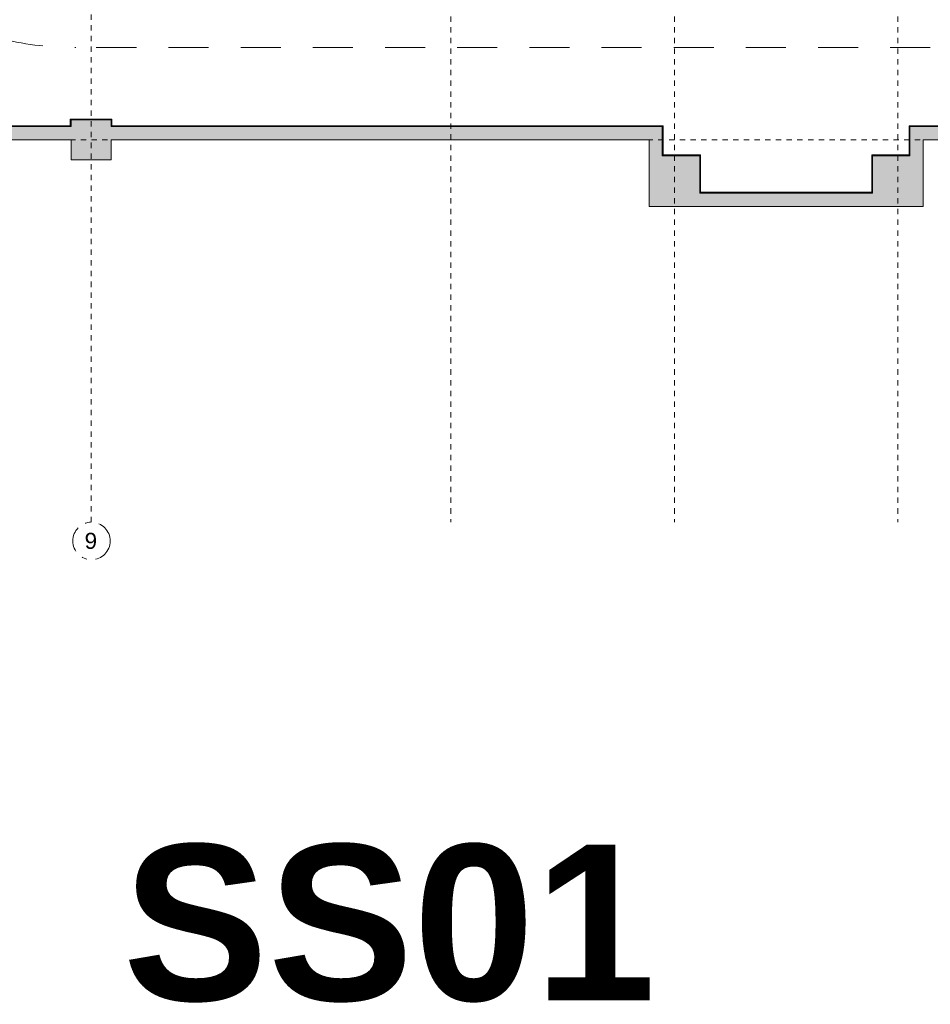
# Model space of a CAD drawing. Header units: millimetres. Extents: x 4.1 to 90.4, y -1.2 to 68.4.
# Tile 8 of 256: x 32 to 49.1, y -1.2 to 17.2. Entities that reach past the tile are written whole.
import ezdxf

# ---------------------------------------------------------------- set-up
doc = ezdxf.new("R2010")
doc.units = ezdxf.units.MM
doc.linetypes.add('Dash Dot 3_16_', pattern=[0.007938, 0.004763, -0.001587, 0, -0.001587])
doc.linetypes.add('JIS_02_0.7', pattern=[1.35, 0.75, -0.6])
doc.layers.add('A-DETL', color=94, linetype='Continuous', lineweight=5, true_color=0x00a600)
for name, color, linetype, lineweight in [('A-WALL', 7, 'Continuous', 5), ('A-WALL-PATT', 7, 'Continuous', 13), ('I-WALL', 7, 'Continuous', 5), ('S-COLS', 7, 'Continuous', 5), ('S-GRID', 7, 'Continuous', 9), ('S-GRID-IDEN', 7, 'Continuous', 9)]:
    doc.layers.add(name, color=color, linetype=linetype, lineweight=lineweight)
doc.layers.add('PDF _Texte', color=7, linetype='Continuous')
doc.styles.add('Arial_1', font='arial.ttf', dxfattribs={"height": 0.003})
doc.styles.add('PDF Century Gothic', font='arial.ttf')

# ---------------------------------------------------------------- blocks, each defined once
blk = doc.blocks.new('Grid - CMS-SYMBOLE-QUADRILLAGE-1249333-MUC-LAG-PRO-PLA-ARC-TZN-SS01-AP04B-04RP Maçonnerie')
at = {"layer": 'S-GRID-IDEN', "color": 8, "linetype": 'Dash Dot 3_16_', "true_color": 0x808080}
blk.add_circle((0.00005, 0), 0.0035, dxfattribs=at)
blk = doc.blocks.new('MUC-ENT-EXE-GOE-M3D-TZN-TNV-V21 _Principe Piscine_-D_rvt-1-MUC-LAG-PRO-PLA-ARC-TZN-SS01-AP04B-04RP Maçonnerie')
at = {"layer": 'A-WALL-PATT', "lineweight": 5, "true_color": 0x808080}
for points in [[(-191.748, 42.814), (-191.748, 43.064), (-223.179, 43.064), (-223.179, 42.814), (-191.998, 42.814)], [(-172.679, 42.814), (-172.679, 43.064), (-187.117, 43.064), (-187.117, 42.814), (-175.85, 42.814)], [(-191.748, 41.818), (-191.748, 42.814), (-191.998, 42.814), (-191.998, 41.818)], [(-186.867, 41.818), (-186.867, 42.814), (-187.117, 42.814), (-187.117, 41.818)], [(-186.867, 41.568), (-186.867, 41.818), (-191.998, 41.818), (-191.998, 41.568), (-187.362, 41.568)]]:
    blk.add_hatch(color=8, dxfattribs=at).paths.add_polyline_path(points)
at = {"layer": 'S-COLS', "lineweight": 5, "true_color": 0x808080}
h = blk.add_hatch(color=8, dxfattribs=at)
h.paths.add_polyline_path([(-202.807, 42.439), (-202.057, 42.439), (-202.057, 42.814), (-202.807, 42.814)])
h.paths.add_polyline_path([(-202.057, 43.064), (-202.057, 43.189), (-202.807, 43.189), (-202.807, 43.064), (-202.163, 43.064)])
for points in [[(-191.048, 41.818), (-191.048, 42.518), (-191.748, 42.518), (-191.748, 41.818)], [(-187.117, 41.818), (-187.117, 42.518), (-187.817, 42.518), (-187.817, 41.818), (-187.362, 41.818)]]:
    blk.add_hatch(color=8, dxfattribs=at).paths.add_polyline_path(points)
at = {"layer": 'A-WALL', "lineweight": 15}
for p, q in [((-202.807, 43.064), (-210.582, 43.064)), ((-191.748, 43.064), (-202.057, 43.064)), ((-191.748, 42.814), (-191.748, 43.064)), ((-172.929, 43.064), (-187.117, 43.064)), ((-187.117, 43.064), (-187.117, 42.814)), ((-210.582, 42.814), (-202.807, 42.814)), ((-202.057, 42.814), (-191.998, 42.814)), ((-191.998, 42.814), (-191.998, 41.818)), ((-191.748, 42.518), (-191.748, 42.814)), ((-187.117, 42.814), (-187.117, 42.518)), ((-186.867, 41.818), (-186.867, 42.814)), ((-186.867, 42.814), (-172.679, 42.814)), ((-191.998, 41.818), (-191.998, 41.568)), ((-187.817, 41.818), (-191.048, 41.818)), ((-186.867, 41.568), (-186.867, 41.818)), ((-191.998, 41.568), (-186.867, 41.568))]:
    blk.add_line(p, q, dxfattribs=at)
at = {"layer": 'S-COLS', "color": 7, "lineweight": 15}
for p, q in [((-202.057, 43.189), (-202.807, 43.189)), ((-202.807, 43.189), (-202.807, 43.064)), ((-202.057, 43.064), (-202.057, 43.189)), ((-202.807, 42.814), (-202.807, 42.439)), ((-202.057, 42.439), (-202.057, 42.814)), ((-202.807, 42.439), (-202.057, 42.439)), ((-191.048, 42.518), (-191.748, 42.518)), ((-191.048, 41.818), (-191.048, 42.518)), ((-187.117, 42.518), (-187.817, 42.518)), ((-187.817, 42.518), (-187.817, 41.818))]:
    blk.add_line(p, q, dxfattribs=at)
at = {"layer": 'S-GRID', "color": 8, "linetype": 'Dash Dot 3_16_', "true_color": 0x808080}
for p, q in [((-195.704, 62.522), (-195.704, 35.662)), ((-191.523, 62.522), (-191.523, 35.662)), ((-187.342, 62.522), (-187.342, 35.662)), ((-202.432, 35.662), (-202.432, 53.76)), ((-231.024, 42.814), (-169.557, 42.814))]:
    blk.add_line(p, q, dxfattribs=at)
at = {"layer": 'S-GRID-IDEN', "color": 8, "lineweight": 5, "true_color": 0x808080, "xscale": 99.99999999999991, "yscale": 99.99999999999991, "zscale": 99.99999999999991}
blk.add_blockref('Grid - CMS-SYMBOLE-QUADRILLAGE-1249333-MUC-LAG-PRO-PLA-ARC-TZN-SS01-AP04B-04RP Maçonnerie', (-202.432, 35.312), dxfattribs=at)
at = {"layer": 'S-GRID-IDEN', "color": 8, "linetype": 'Dash Dot 3_16_', "true_color": 0x808080, "insert": (-202.555, 35.464), "char_height": 0.3, "width": 0.28861, "attachment_point": 1, "style": 'Arial_1'}
blk.add_mtext('9', dxfattribs=at)

msp = doc.modelspace()

# ---------------------------------------------------------------- block references
at = {"lineweight": 5}
msp.add_blockref('MUC-ENT-EXE-GOE-M3D-TZN-TNV-V21 _Principe Piscine_-D_rvt-1-MUC-LAG-PRO-PLA-ARC-TZN-SS01-AP04B-04RP Maçonnerie', (235.795, -27.844), dxfattribs=at)

# ---------------------------------------------------------------- texts
at = {"layer": 'PDF _Texte', "insert": (33.954, 0.31), "char_height": 2.91667, "width": 88.64157, "attachment_point": 4, "style": 'PDF Century Gothic'}
msp.add_mtext('{\\fArial|b1|i0|c0|p34;SS01}', dxfattribs=at)

# ---------------------------------------------------------------- next in the draw order: hatches: boundary and pattern name
at = {"layer": 'A-WALL-PATT', "lineweight": 5, "true_color": 0xc0c0c0}
for points in [[(32.987, 15.345), (33.737, 15.345), (33.737, 15.358), (32.974, 15.358), (32.974, 15.345)], [(32.987, 15.233), (32.987, 15.345), (32.974, 15.345), (32.974, 15.233)], [(33.75, 15.233), (33.75, 15.358), (33.737, 15.358), (33.737, 15.233)], [(26.616, 15.22), (32.987, 15.22), (32.987, 15.233), (26.616, 15.233)], [(44.046, 15.22), (44.046, 15.233), (33.737, 15.233), (33.737, 15.22), (43.499, 15.22)], [(44.059, 14.674), (44.059, 15.233), (44.046, 15.233), (44.046, 14.674)], [(56.655, 15.22), (62.852, 15.22), (62.852, 15.233), (48.664, 15.233), (48.664, 15.22), (50.077, 15.22)], [(48.677, 14.674), (48.677, 15.22), (48.664, 15.22), (48.664, 14.674)], [(44.759, 14.674), (44.759, 14.687), (44.059, 14.687), (44.059, 14.674), (44.746, 14.674)], [(44.746, 13.987), (44.759, 13.987), (44.759, 14.674), (44.746, 14.674), (44.746, 13.989)], [(47.977, 13.987), (47.977, 14.687), (47.964, 14.687), (47.964, 13.987)], [(47.977, 14.674), (48.664, 14.674), (48.664, 14.687), (47.977, 14.687)], [(44.746, 13.974), (47.977, 13.974), (47.977, 13.987), (44.746, 13.987)]]:
    msp.add_hatch(color=9, dxfattribs=at).paths.add_polyline_path(points)
at = {"layer": 'I-WALL'}
for points in [[(32.972, 15.235), (32.974, 15.235), (32.974, 15.358), (32.972, 15.358), (32.972, 15.345)], [(33.737, 15.358), (33.75, 15.358), (33.75, 15.36), (32.974, 15.36), (32.974, 15.358), (33.631, 15.358)], [(33.752, 15.235), (33.752, 15.358), (33.75, 15.358), (33.75, 15.235)], [(32.974, 15.233), (32.972, 15.235), (26.616, 15.235), (26.616, 15.233), (30.342, 15.233)], [(44.046, 15.233), (44.059, 15.233), (44.059, 15.235), (33.752, 15.235), (33.75, 15.233), (43.499, 15.233)], [(44.059, 14.687), (44.061, 14.689), (44.061, 15.233), (44.059, 15.233)], [(48.664, 14.687), (48.664, 15.233), (48.662, 15.233), (48.662, 14.689)], [(56.655, 15.233), (62.85, 15.233), (62.85, 15.235), (48.664, 15.235), (48.664, 15.233), (50.077, 15.233)], [(44.321, 14.687), (44.759, 14.687), (44.759, 14.689), (44.061, 14.689), (44.061, 14.687)], [(44.759, 13.989), (44.761, 13.989), (44.761, 14.687), (44.759, 14.687), (44.759, 14.58)], [(47.964, 13.989), (47.964, 14.687), (47.962, 14.687), (47.962, 13.989)], [(48.662, 14.687), (48.662, 14.689), (47.964, 14.689), (47.964, 14.687), (48.433, 14.687)], [(46.788, 13.987), (47.964, 13.987), (47.962, 13.989), (44.761, 13.989), (44.759, 13.987), (45.143, 13.987)]]:
    msp.add_hatch(color=9, dxfattribs=at).paths.add_polyline_path(points)

# ---------------------------------------------------------------- next in the draw order: linework, layer by layer
at = {"layer": 'A-DETL', "color": 9, "linetype": 'JIS_02_0.7', "lineweight": 9, "true_color": 0xc0c0c0}
msp.add_line((49.059, 16.695), (33.074, 16.695), dxfattribs=at)
msp.add_arc((33.074, 22.695), 6, 256.9343, 269.9991, dxfattribs=at)
at = {"layer": 'A-WALL'}
for p, q in [((32.972, 15.358), (33.752, 15.358)), ((32.974, 15.233), (32.974, 15.36)), ((33.75, 15.36), (33.75, 15.233)), ((25.225, 15.233), (32.974, 15.233)), ((33.75, 15.233), (44.061, 15.233)), ((44.059, 15.235), (44.059, 14.687)), ((62.852, 15.233), (48.662, 15.233)), ((48.664, 15.235), (48.664, 14.687)), ((44.761, 14.687), (44.059, 14.687)), ((44.759, 13.987), (44.759, 14.689)), ((48.664, 14.687), (47.962, 14.687)), ((47.964, 14.689), (47.964, 13.987)), ((47.964, 13.987), (44.759, 13.987))]:
    msp.add_line(p, q, dxfattribs=at)
at = {"layer": 'I-WALL', "lineweight": 13}
for p, q in [((33.752, 15.36), (32.972, 15.36)), ((32.972, 15.36), (32.972, 15.235)), ((32.987, 15.345), (33.737, 15.345)), ((32.987, 15.22), (32.987, 15.345)), ((33.737, 15.345), (33.737, 15.22)), ((33.752, 15.235), (33.752, 15.36)), ((25.212, 15.22), (32.987, 15.22)), ((32.972, 15.235), (25.227, 15.235)), ((33.737, 15.22), (44.046, 15.22)), ((44.061, 15.235), (33.752, 15.235)), ((44.046, 15.22), (44.046, 14.674)), ((44.061, 14.689), (44.061, 15.235)), ((62.85, 15.235), (48.662, 15.235)), ((48.662, 15.235), (48.662, 14.689)), ((48.677, 15.22), (62.865, 15.22)), ((48.677, 14.674), (48.677, 15.22)), ((44.046, 14.674), (44.746, 14.674)), ((44.761, 14.689), (44.061, 14.689)), ((44.746, 14.674), (44.746, 13.974)), ((44.761, 13.989), (44.761, 14.689)), ((47.962, 14.689), (47.962, 13.989)), ((48.662, 14.689), (47.962, 14.689)), ((47.977, 13.974), (47.977, 14.674)), ((47.977, 14.674), (48.677, 14.674)), ((44.746, 13.974), (47.977, 13.974)), ((47.962, 13.989), (44.761, 13.989))]:
    msp.add_line(p, q, dxfattribs=at)

doc.saveas('drawing.dxf')
